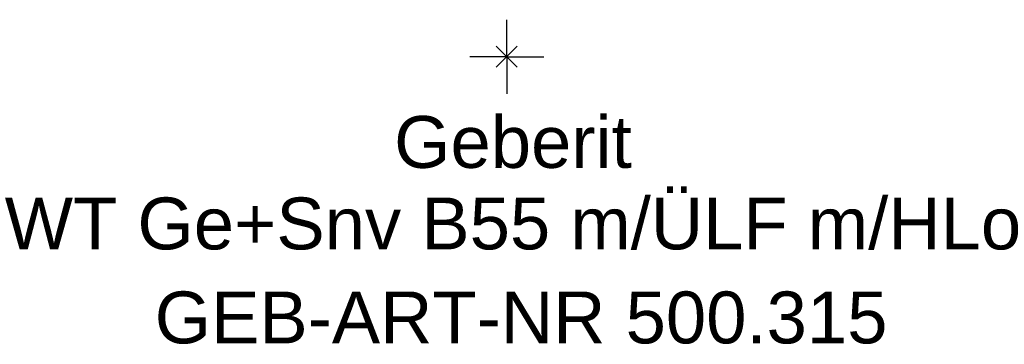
# Model space of a CAD drawing. Header units: millimetres. Extents: x -275 to 275, y -19 to 850.
# Tile 1 of 2: x -33 to 34, y -19 to 2. Entities that reach past the tile are written whole.
import ezdxf
from ezdxf.enums import TextEntityAlignment as Align

# ---------------------------------------------------------------- set-up
doc = ezdxf.new("R2010")
doc.units = ezdxf.units.MM
doc.layers.get('0').update_dxf_attribs({"linetype": 'CONTINUOUS'})
for name, color, linetype, lineweight in [('Arbeitspunkt(DIN)', 7, 'CONTINUOUS', 25), ('GEB-ART-NR', 1, 'CONTINUOUS', 18), ('GEB-BEZUG', 2, 'CONTINUOUS', 25), ('GEB-TEXT', 5, 'CONTINUOUS', 18)]:
    doc.layers.add(name, color=color, linetype=linetype, lineweight=lineweight)
doc.styles.get("Standard").update_dxf_attribs({"font": 'arial.ttf'})

# ---------------------------------------------------------------- blocks, each defined once
blk = doc.blocks.new('Einfügepunkt')
at = {"layer": 'GEB-BEZUG'}
for p, q in [((-0.707, -0.707), (0.707, 0.707)), ((-0.707, 0.707), (0.707, -0.707))]:
    blk.add_line(p, q, dxfattribs=at)

msp = doc.modelspace()

# ---------------------------------------------------------------- linework, layer by layer
at = {"layer": 'Arbeitspunkt(DIN)', "ltscale": 25}
for q in [(0, 2.5), (-2.5, 0), (0, -2.5), (2.5, 0)]:
    msp.add_line((0, 0), q, dxfattribs=at)

# ---------------------------------------------------------------- block references
at = {"ltscale": 25}
msp.add_blockref('Einfügepunkt', (0, 0), dxfattribs=at)

# ---------------------------------------------------------------- texts
at = {"layer": 'GEB-ART-NR'}
msp.add_text('GEB-ART-NR 500.315', height=3.5, dxfattribs=at).set_placement((0.969, -19.343), align=Align.CENTER)
at = {"layer": 'GEB-TEXT'}
for s, p in [('Geberit', (0.417, -7.5)), ('WT Ge+Snv B55 m/ÜLF m/HLo', (0.417, -13))]:
    msp.add_text(s, height=3.5, dxfattribs=at).set_placement(p, align=Align.CENTER)

doc.saveas('drawing.dxf')
